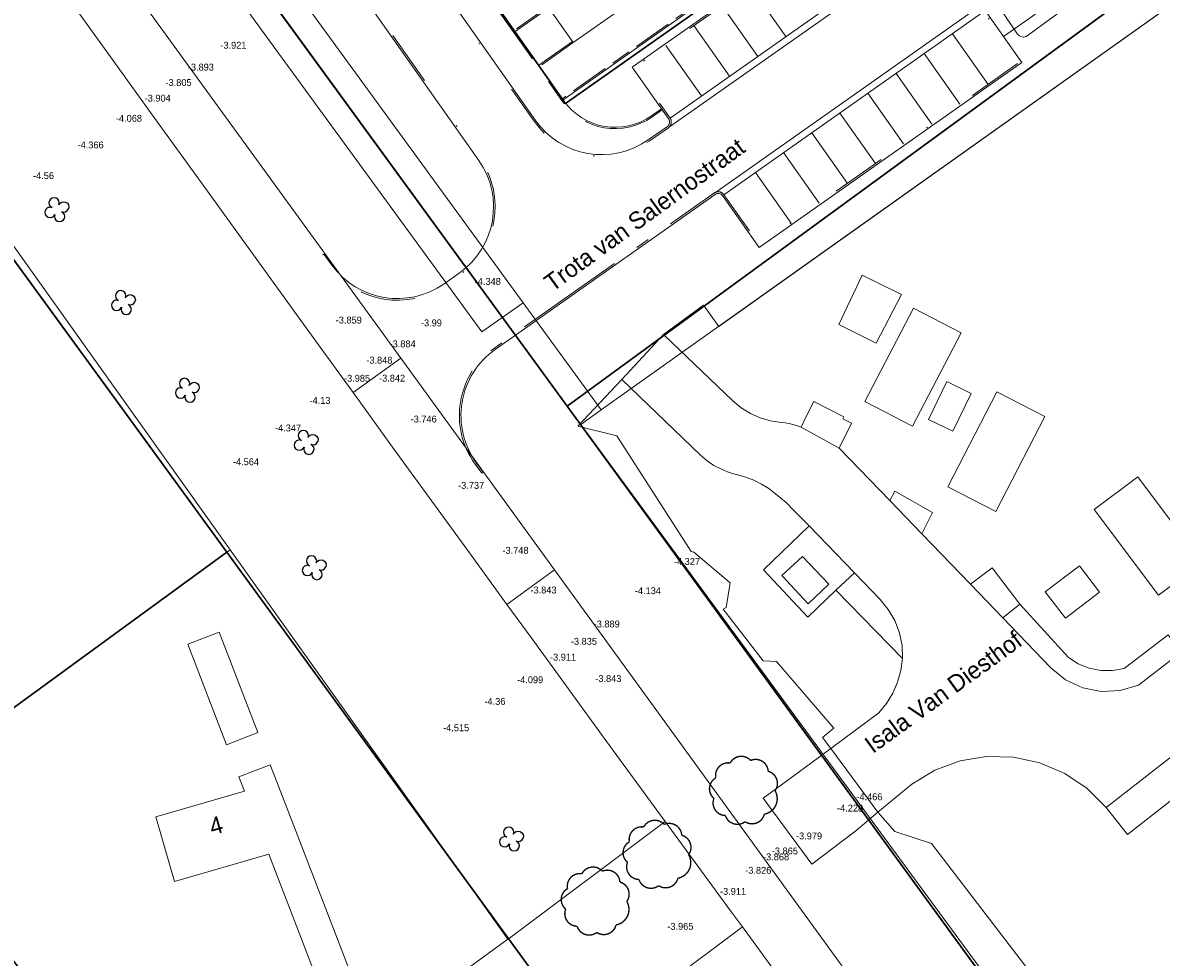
# Model space of a CAD drawing. Header units: metres. Extents: x 150385 to 171486, y 478588 to 485023.
# Tile 122 of 256: x 151078 to 151160, y 483780 to 483848. Entities that reach past the tile are written whole.
import ezdxf
from ezdxf.enums import TextEntityAlignment as Align
from ezdxf.lldxf.tags import DXFTag

# ---------------------------------------------------------------- set-up
doc = ezdxf.new("R2010")
doc.units = ezdxf.units.M
for name, pattern in [('KAD', [12, 5, -1, 2, -1, 2, -1]), ('VH-GELEIDEBAND', [6, 2, -2, 0, -2]), ('VH-OPSLUITBAND_100X200', [16, 8, -2, 4, -2]), ('VH-OPSLUITBAND_120X250', [26, 16, -4, 2, -4]), ('VH-OPSLUITBAND_60X200', [12, 6, -2, 2, -2])]:
    doc.linetypes.add(name, pattern=pattern)
for name, color, linetype, lineweight, true_color in [('B-WE-KG-GRENS_PERCEEL-GV', 150, 'KG-PERCEEL', 30, 0x007fff), ('N-WA-GW-TALUDARCERING_KORT-G', 7, 'Continuous', 15, 0x898989), ('N-WE-GW-GRONDWERKLIJN-G', 7, 'Continuous', 30, 0x4d4d4d), ('X-XX-AL-PROEFSLEUF', 20, 'Continuous', 18, 0xff3f00)]:
    doc.layers.add(name, color=color, linetype=linetype, lineweight=lineweight, true_color=true_color)
doc.layers.add('Bomen_GP_PV', color=7, linetype='Continuous')
for name, color, linetype, lineweight in [('H5H2008', 7, 'Continuous', 0), ('H5H2043', 7, 'Continuous', 0), ('N-PV-OG-KADASTRAAL_BEBOUWING-G', 7, 'Continuous', 35), ('N-WE-VH-KANTOPSLUITING_ACHTERKANTBAND TERRAS-G', 7, 'Continuous', 5), ('N-WE-VH-KANTOPSLUITING_ACHTERKANTBAND-G', 7, 'Continuous', 5), ('N-WE-VH-KANTOPSLUITING_GELEIDEBAND-ANTRACIET_40_120X250-G', 7, 'VH-GELEIDEBAND', 35), ('N-WE-VH-KANTOPSLUITING_OPSLUITBAND-ANTRACIET_100X200-G', 7, 'VH-OPSLUITBAND_100X200', 35), ('N-WE-VH-KANTOPSLUITING_OPSLUITBAND-ANTRACIET_120X250-G', 7, 'VH-OPSLUITBAND_120X250', 35), ('N-WE-VH-KANTOPSLUITING_OPSLUITBAND_60X200-G', 7, 'VH-OPSLUITBAND_60X200', 35), ('N-WE-VH-MATERIAALGRENS-G', 7, 'Continuous', 9), ('N-XX-KG-GRENS_PERCEEL-G', 252, 'KAD', 15), ('TOP-L-topo objecten vlak', 7, 'Continuous', 0), ('TOP-T-topo huisnummering naamgeving', 7, 'Continuous', 0)]:
    doc.layers.add(name, color=color, linetype=linetype, lineweight=lineweight)
doc.styles.get("Standard").update_dxf_attribs({"font": 'NLCS-ISO.ttf'})
doc.styles.add('Style-INTL_ISO', font='INTL_ISO.shx')
doc.styles.add('Styledgn000', font='dgn000.shx')
tags = doc.linetypes.add('KG-PERCEEL', pattern='A,5.5,-2,["P",Standard,S=1.8,R=0,X=-0.5,Y=-0.9],-2,5.5,-2,[5,NLCS.shx,S=0.75,R=0,X=0,Y=0],-2', length=19).pattern_tags.tags
tags[6] = DXFTag(74, 10)

# ---------------------------------------------------------------- blocks, each defined once
blk = doc.blocks.new('SGR-BOOM_GBKN')
for centre, start, end in [((-0.1, 0.246), 337.1244, 157.1244), ((-0.246, -0.1), 67.1244, 157.1244), ((-0.1, 0.246), 157.1244, 247.1244), ((0.246, 0.1), 247.1244, 337.1244), ((-0.246, -0.1), 157.1244, 337.1244), ((0.1, -0.246), 157.1244, 337.1244), ((0.1, -0.246), 337.1244, 67.1244)]:
    blk.add_arc(centre, 0.188, start, end)
at = {"extrusion": (0, 0, -1)}
blk.add_arc((-0.246, 0.1), 0.188, 22.8756, 202.8756, dxfattribs=at)

msp = doc.modelspace()

# ---------------------------------------------------------------- linework, layer by layer
at = {"layer": 'B-WE-KG-GRENS_PERCEEL-GV', "flags": 128}
for points in [[(151023.58, 483949.937), (151031.081, 483939.394), (151070.93, 483883.39), (151117.106, 483820.038), (151176.209, 483863.284), (151187.951, 483871.876), (151235.828, 483802.847), (151484.738, 483978.189), (151467.811, 484002.217), (151466.421, 484004.119), (151464.967, 484005.971), (151463.449, 484007.772), (151461.871, 484009.52), (151460.232, 484011.212), (151458.537, 484012.847), (151456.786, 484014.422), (151454.982, 484015.936), (151453.126, 484017.387), (151451.222, 484018.773), (151449.271, 484020.092), (151447.276, 484021.343), (151445.239, 484022.525), (151443.162, 484023.636), (151472.167, 484107.165), (151472.536, 484108.289), (151472.867, 484109.425), (151473.159, 484110.571), (151473.413, 484111.727), (151473.627, 484112.89), (151473.802, 484114.06), (151473.937, 484115.236), (151474.032, 484116.415), (151474.088, 484117.597), (151474.103, 484118.78), (151474.079, 484119.963), (151474.014, 484121.144), (151473.91, 484122.323), (151473.766, 484123.497), (151473.582, 484124.666), (151473.359, 484125.828), (151473.096, 484126.981), (151472.795, 484128.125), (151472.456, 484129.259), (151472.078, 484130.38), (151476.375, 484131.477), (151508.707, 484224.586), (151505.566, 484229.043), (151433.516, 484180.38), (151428.274, 484188.181), (151422.821, 484196.282), (151417.361, 484204.379), (151411.896, 484212.471), (151410.351, 484214.754), (151394.477, 484203.885), (151313.658, 484148.55), (151216.966, 484082.346), (151144.402, 484032.662), (151120.273, 484016.141)], [(151023.58, 483949.937), (151070.93, 483883.39), (151117.106, 483820.038), (151187.951, 483871.876), (151235.828, 483802.847), (151484.738, 483978.189), (151467.811, 484002.217), (151466.421, 484004.119), (151464.967, 484005.971), (151463.449, 484007.772), (151461.871, 484009.52), (151460.232, 484011.212), (151458.537, 484012.847), (151456.786, 484014.422), (151454.982, 484015.936), (151453.126, 484017.387), (151451.222, 484018.773), (151449.271, 484020.092), (151447.276, 484021.343), (151445.239, 484022.525), (151443.162, 484023.636), (151472.167, 484107.165), (151472.536, 484108.289), (151472.867, 484109.425), (151473.159, 484110.571), (151473.413, 484111.727), (151473.627, 484112.89), (151473.802, 484114.06), (151473.937, 484115.236), (151474.032, 484116.415), (151474.088, 484117.597), (151474.103, 484118.78), (151474.079, 484119.963), (151474.014, 484121.144), (151473.91, 484122.323), (151473.766, 484123.497), (151473.582, 484124.666), (151473.359, 484125.828), (151473.096, 484126.981), (151472.795, 484128.125), (151472.456, 484129.259), (151472.078, 484130.38), (151476.375, 484131.477), (151508.707, 484224.586), (151505.566, 484229.043), (151433.516, 484180.38), (151428.274, 484188.181), (151422.821, 484196.282), (151417.361, 484204.379), (151411.896, 484212.471), (151410.351, 484214.754), (151394.477, 484203.885), (151313.658, 484148.55), (151216.966, 484082.346), (151120.273, 484016.141)], [(151023.58, 483949.937), (151031.081, 483939.394), (151070.93, 483883.39), (151117.106, 483820.038), (151176.209, 483863.284), (151187.951, 483871.876), (151235.828, 483802.847), (151484.738, 483978.189), (151467.811, 484002.217), (151466.421, 484004.119), (151464.967, 484005.971), (151463.449, 484007.772), (151461.871, 484009.52), (151460.232, 484011.212), (151458.537, 484012.847), (151456.786, 484014.422), (151454.982, 484015.936), (151453.126, 484017.387), (151451.222, 484018.773), (151449.271, 484020.092), (151447.276, 484021.343), (151445.239, 484022.525), (151443.162, 484023.636), (151472.167, 484107.165), (151472.536, 484108.289), (151472.867, 484109.425), (151473.159, 484110.571), (151473.413, 484111.727), (151473.627, 484112.89), (151473.802, 484114.06), (151473.937, 484115.236), (151474.032, 484116.415), (151474.088, 484117.597), (151474.103, 484118.78), (151474.079, 484119.963), (151474.014, 484121.144), (151473.91, 484122.323), (151473.766, 484123.497), (151473.582, 484124.666), (151473.359, 484125.828), (151473.096, 484126.981), (151472.795, 484128.125), (151472.456, 484129.259), (151472.078, 484130.38), (151476.375, 484131.477), (151508.707, 484224.586), (151505.566, 484229.043), (151433.516, 484180.38), (151428.274, 484188.181), (151422.821, 484196.282), (151417.361, 484204.379), (151411.896, 484212.471), (151410.351, 484214.754), (151394.477, 484203.885), (151313.658, 484148.55), (151216.966, 484082.346), (151144.402, 484032.662), (151120.273, 484016.141)], [(151023.58, 483949.937), (151031.081, 483939.394), (151070.93, 483883.39), (151117.106, 483820.038), (151176.209, 483863.284), (151187.951, 483871.876), (151235.828, 483802.847), (151484.738, 483978.189), (151467.811, 484002.217), (151466.421, 484004.119), (151464.967, 484005.971), (151463.449, 484007.772), (151461.871, 484009.52), (151460.232, 484011.212), (151458.537, 484012.847), (151456.786, 484014.422), (151454.982, 484015.936), (151453.126, 484017.387), (151451.222, 484018.773), (151449.271, 484020.092), (151447.276, 484021.343), (151445.239, 484022.525), (151443.162, 484023.636), (151472.167, 484107.165), (151472.536, 484108.289), (151472.867, 484109.425), (151473.159, 484110.571), (151473.413, 484111.727), (151473.627, 484112.89), (151473.802, 484114.06), (151473.937, 484115.236), (151474.032, 484116.415), (151474.088, 484117.597), (151474.103, 484118.78), (151474.079, 484119.963), (151474.014, 484121.144), (151473.91, 484122.323), (151473.766, 484123.497), (151473.582, 484124.666), (151473.359, 484125.828), (151473.096, 484126.981), (151472.795, 484128.125), (151472.456, 484129.259), (151472.078, 484130.38), (151476.375, 484131.477), (151508.707, 484224.586), (151505.566, 484229.043), (151433.516, 484180.38), (151428.274, 484188.181), (151422.821, 484196.282), (151417.361, 484204.379), (151411.896, 484212.471), (151410.351, 484214.754), (151394.477, 484203.885), (151313.658, 484148.55), (151216.966, 484082.346), (151144.402, 484032.662), (151120.273, 484016.141)], [(151023.58, 483949.937), (151070.93, 483883.39), (151117.106, 483820.038), (151187.951, 483871.876), (151235.828, 483802.847), (151484.738, 483978.189), (151467.811, 484002.217), (151466.421, 484004.119), (151464.967, 484005.971), (151463.449, 484007.772), (151461.871, 484009.52), (151460.232, 484011.212), (151458.537, 484012.847), (151456.786, 484014.422), (151454.982, 484015.936), (151453.126, 484017.387), (151451.222, 484018.773), (151449.271, 484020.092), (151447.276, 484021.343), (151445.239, 484022.525), (151443.162, 484023.636), (151472.167, 484107.165), (151472.536, 484108.289), (151472.867, 484109.425), (151473.159, 484110.571), (151473.413, 484111.727), (151473.627, 484112.89), (151473.802, 484114.06), (151473.937, 484115.236), (151474.032, 484116.415), (151474.088, 484117.597), (151474.103, 484118.78), (151474.079, 484119.963), (151474.014, 484121.144), (151473.91, 484122.323), (151473.766, 484123.497), (151473.582, 484124.666), (151473.359, 484125.828), (151473.096, 484126.981), (151472.795, 484128.125), (151472.456, 484129.259), (151472.078, 484130.38), (151476.375, 484131.477), (151508.707, 484224.586), (151505.566, 484229.043), (151433.516, 484180.38), (151428.274, 484188.181), (151422.821, 484196.282), (151417.361, 484204.379), (151411.896, 484212.471), (151410.351, 484214.754), (151394.477, 484203.885), (151313.658, 484148.55), (151216.966, 484082.346), (151120.273, 484016.141)], [(150859.198, 484144.341), (150878.909, 484121.422), (150885.417, 484112.201), (150886.98, 484097.195), (150973.325, 483974.955), (150987.374, 483955.288), (151007.02, 483927.785), (151014.868, 483916.799), (151017.588, 483912.991), (151039.717, 483882.014), (151050.245, 483867.275), (151060.443, 483853.277), (151062.946, 483849.842), (151092.389, 483809.43), (151115.943, 483777.101), (151125.575, 483763.88), (151144.208, 483738.305), (151233.517, 483618.527), (151372.454, 483437.309), (151388.157, 483417.234), (151416.159, 483383.234), (151425.78, 483370.795), (151434.78, 483357.625), (151442.186, 483348.166), (151444.445, 483345.312), (151446.705, 483342.459), (151448.966, 483339.607), (151447.084, 483338.287), (151455.575, 483326.895), (151459.334, 483323.815), (151461.89, 483321.72), (151463.434, 483320.528), (151464.13, 483319.99), (151464.996, 483319.03), (151466.815, 483317.015), (151473.513, 483308.79), (151613.374, 483137.05), (151613.544, 483136.842), (151617.501, 483131.984), (151654.595, 483086.435), (151680.575, 483055.325), (151690.628, 483042.878), (151727.216, 483000), (151758.92, 482962.265), (151770.15, 482948.855), (151775.76, 482941.205), (151779.107, 482935.244), (151787.253, 482917.296), (151789.698, 482919.02), (151790.836, 482919.822), (151817.202, 482938.408), (151809.591, 482945.888), (151798.81, 482956.485), (151777.85, 482980.465), (151674.555, 483103.255), (151577.28, 483221.755), (151522.99, 483289.299), (151499.393, 483318.657), (151490.175, 483330.125), (151483.06, 483340.21), (151474.465, 483351.93), (151471.724, 483355.574), (151469, 483359.195), (151455.3, 483373.86), (151403.355, 483439.89), (151316.71, 483553.08), (151253.25, 483635.98), (151181.745, 483731.94), (151178.105, 483737.24), (151175.95, 483740.595), (151170.035, 483749.705), (151166.849, 483754.255), (151163.595, 483758.9), (151156.35, 483767.235), (151148.38, 483777.13), (151117.106, 483820.038), (151070.93, 483883.39), (151031.081, 483939.394), (151023.58, 483949.937), (150992.325, 483993.865), (150938.913, 484070.038), (150917.97, 484099.905), (150915.815, 484103.45), (150914.635, 484106.345), (150906.828, 484128.262), (150903.285, 484125.604), (150901.336, 484128.374), (150891.624, 484143.257), (150886.574, 484152.215), (150882.145, 484160.701)], [(150859.198, 484144.341), (150878.909, 484121.422), (150885.417, 484112.201), (150886.98, 484097.195), (150973.325, 483974.955), (150987.374, 483955.288), (151007.02, 483927.785), (151014.868, 483916.799), (151017.588, 483912.991), (151039.717, 483882.014), (151050.245, 483867.275), (151060.443, 483853.277), (151062.946, 483849.842), (151092.389, 483809.43), (151115.943, 483777.101), (151125.575, 483763.88), (151144.208, 483738.305), (151233.517, 483618.527), (151372.454, 483437.309), (151388.157, 483417.234), (151416.159, 483383.234), (151425.78, 483370.795), (151434.78, 483357.625), (151442.186, 483348.166), (151444.445, 483345.312), (151446.705, 483342.459), (151448.966, 483339.607), (151447.084, 483338.287), (151455.575, 483326.895), (151459.334, 483323.815), (151461.89, 483321.72), (151463.434, 483320.528), (151464.13, 483319.99), (151464.996, 483319.03), (151466.815, 483317.015), (151473.513, 483308.79), (151613.374, 483137.05), (151613.544, 483136.842), (151617.501, 483131.984), (151654.595, 483086.435), (151680.575, 483055.325), (151690.628, 483042.878), (151727.216, 483000), (151758.92, 482962.265), (151770.15, 482948.855), (151775.76, 482941.205), (151779.107, 482935.244), (151787.253, 482917.296), (151789.698, 482919.02), (151790.836, 482919.822), (151817.202, 482938.408), (151809.591, 482945.888), (151798.81, 482956.485), (151777.85, 482980.465), (151674.555, 483103.255), (151577.28, 483221.755), (151522.99, 483289.299), (151490.175, 483330.125), (151483.06, 483340.21), (151474.465, 483351.93), (151471.724, 483355.574), (151469, 483359.195), (151455.3, 483373.86), (151403.355, 483439.89), (151316.71, 483553.08), (151253.25, 483635.98), (151181.745, 483731.94), (151178.105, 483737.24), (151175.95, 483740.595), (151170.035, 483749.705), (151166.849, 483754.255), (151163.595, 483758.9), (151156.35, 483767.235), (151148.38, 483777.13), (151117.106, 483820.038), (151070.93, 483883.39), (151023.58, 483949.937), (150992.325, 483993.865), (150938.913, 484070.038), (150917.97, 484099.905), (150915.815, 484103.45), (150914.635, 484106.345), (150906.828, 484128.262), (150903.285, 484125.604), (150901.336, 484128.374), (150891.624, 484143.257), (150886.574, 484152.215), (150882.145, 484160.701)], [(150859.198, 484144.341), (150878.909, 484121.422), (150885.417, 484112.201), (150886.98, 484097.195), (150973.325, 483974.955), (150987.374, 483955.288), (151007.02, 483927.785), (151014.868, 483916.799), (151017.588, 483912.991), (151039.717, 483882.014), (151050.245, 483867.275), (151060.443, 483853.277), (151062.946, 483849.842), (151092.389, 483809.43), (151115.943, 483777.101), (151125.575, 483763.88), (151144.208, 483738.305), (151233.519, 483618.544), (151348.405, 483468.655), (151372.441, 483437.296), (151388.162, 483417.245), (151413.316, 483385.062), (151413.876, 483384.348), (151448.964, 483339.606), (151447.084, 483338.287), (151455.575, 483326.895), (151459.334, 483323.815), (151461.89, 483321.72), (151463.434, 483320.528), (151464.13, 483319.99), (151464.996, 483319.03), (151466.815, 483317.015), (151473.513, 483308.79), (151613.374, 483137.05), (151613.544, 483136.842), (151617.501, 483131.984), (151654.595, 483086.435), (151680.575, 483055.325), (151690.628, 483042.878), (151727.216, 483000), (151758.92, 482962.265), (151770.15, 482948.855), (151775.76, 482941.205), (151779.107, 482935.244), (151787.253, 482917.296), (151789.698, 482919.02), (151790.836, 482919.822), (151817.202, 482938.408), (151809.591, 482945.888), (151798.81, 482956.485), (151777.85, 482980.465), (151674.555, 483103.255), (151636.325, 483149.826), (151577.28, 483221.755), (151522.99, 483289.299), (151499.393, 483318.657), (151490.175, 483330.125), (151483.06, 483340.21), (151474.465, 483351.93), (151471.724, 483355.574), (151469, 483359.195), (151455.3, 483373.86), (151403.355, 483439.89), (151316.71, 483553.08), (151253.25, 483635.98), (151181.745, 483731.94), (151178.105, 483737.24), (151175.95, 483740.595), (151170.035, 483749.705), (151166.849, 483754.255), (151163.595, 483758.9), (151156.35, 483767.235), (151148.38, 483777.13), (151117.106, 483820.038), (151070.93, 483883.39), (151031.081, 483939.394), (151023.58, 483949.937), (150992.325, 483993.865), (150938.913, 484070.038), (150917.97, 484099.905), (150915.815, 484103.45), (150914.635, 484106.345), (150906.828, 484128.262), (150903.285, 484125.604), (150901.336, 484128.374), (150891.624, 484143.257), (150886.574, 484152.215), (150882.145, 484160.701)], [(150859.198, 484144.341), (150878.909, 484121.422), (150885.417, 484112.201), (150886.98, 484097.195), (150973.325, 483974.955), (150987.374, 483955.288), (151007.02, 483927.785), (151014.868, 483916.799), (151017.588, 483912.991), (151039.717, 483882.014), (151050.245, 483867.275), (151060.443, 483853.277), (151062.946, 483849.842), (151092.389, 483809.43), (151115.943, 483777.101), (151125.575, 483763.88), (151144.208, 483738.305), (151233.517, 483618.527), (151372.454, 483437.309), (151388.157, 483417.234), (151416.159, 483383.234), (151425.78, 483370.795), (151434.78, 483357.625), (151442.186, 483348.166), (151444.445, 483345.312), (151446.705, 483342.459), (151448.966, 483339.607), (151447.084, 483338.287), (151455.575, 483326.895), (151459.334, 483323.815), (151461.89, 483321.72), (151463.434, 483320.528), (151464.13, 483319.99), (151464.996, 483319.03), (151466.815, 483317.015), (151473.513, 483308.79), (151613.374, 483137.05), (151613.544, 483136.842), (151617.501, 483131.984), (151654.595, 483086.435), (151680.575, 483055.325), (151690.628, 483042.878), (151727.216, 483000), (151758.92, 482962.265), (151770.15, 482948.855), (151775.76, 482941.205), (151779.107, 482935.244), (151787.253, 482917.296), (151789.698, 482919.02), (151790.836, 482919.822), (151817.202, 482938.408), (151809.591, 482945.888), (151798.81, 482956.485), (151777.85, 482980.465), (151674.555, 483103.255), (151577.28, 483221.755), (151522.99, 483289.299), (151499.393, 483318.657), (151490.175, 483330.125), (151483.06, 483340.21), (151474.465, 483351.93), (151471.724, 483355.574), (151469, 483359.195), (151455.3, 483373.86), (151403.355, 483439.89), (151316.71, 483553.08), (151253.25, 483635.98), (151181.745, 483731.94), (151178.105, 483737.24), (151175.95, 483740.595), (151170.035, 483749.705), (151166.849, 483754.255), (151163.595, 483758.9), (151156.35, 483767.235), (151148.38, 483777.13), (151117.106, 483820.038), (151070.93, 483883.39), (151031.081, 483939.394), (151023.58, 483949.937), (150992.325, 483993.865), (150938.913, 484070.038), (150917.97, 484099.905), (150915.815, 484103.45), (150914.635, 484106.345), (150906.828, 484128.262), (150903.285, 484125.604), (150901.336, 484128.374), (150891.624, 484143.257), (150886.574, 484152.215), (150882.145, 484160.701)], [(150859.198, 484144.341), (150878.909, 484121.422), (150885.417, 484112.201), (150886.98, 484097.195), (150973.325, 483974.955), (150987.374, 483955.288), (151007.02, 483927.785), (151014.868, 483916.799), (151017.588, 483912.991), (151039.717, 483882.014), (151050.245, 483867.275), (151060.443, 483853.277), (151062.946, 483849.842), (151092.389, 483809.43), (151115.943, 483777.101), (151125.575, 483763.88), (151144.208, 483738.305), (151233.517, 483618.527), (151372.454, 483437.309), (151388.157, 483417.234), (151416.159, 483383.234), (151425.78, 483370.795), (151434.78, 483357.625), (151442.186, 483348.166), (151444.445, 483345.312), (151446.705, 483342.459), (151448.966, 483339.607), (151447.084, 483338.287), (151455.575, 483326.895), (151459.334, 483323.815), (151461.89, 483321.72), (151463.434, 483320.528), (151464.13, 483319.99), (151464.996, 483319.03), (151466.815, 483317.015), (151473.513, 483308.79), (151613.374, 483137.05), (151613.544, 483136.842), (151617.501, 483131.984), (151654.595, 483086.435), (151680.575, 483055.325), (151690.628, 483042.878), (151727.216, 483000), (151758.92, 482962.265), (151770.15, 482948.855), (151775.76, 482941.205), (151779.107, 482935.244), (151787.253, 482917.296), (151789.698, 482919.02), (151790.836, 482919.822), (151817.202, 482938.408), (151809.591, 482945.888), (151798.81, 482956.485), (151777.85, 482980.465), (151674.555, 483103.255), (151577.28, 483221.755), (151522.99, 483289.299), (151490.175, 483330.125), (151483.06, 483340.21), (151474.465, 483351.93), (151471.724, 483355.574), (151469, 483359.195), (151455.3, 483373.86), (151403.355, 483439.89), (151316.71, 483553.08), (151253.25, 483635.98), (151181.745, 483731.94), (151178.105, 483737.24), (151175.95, 483740.595), (151170.035, 483749.705), (151166.849, 483754.255), (151163.595, 483758.9), (151156.35, 483767.235), (151148.38, 483777.13), (151117.106, 483820.038), (151070.93, 483883.39), (151023.58, 483949.937), (150992.325, 483993.865), (150938.913, 484070.038), (150917.97, 484099.905), (150915.815, 484103.45), (150914.635, 484106.345), (150906.828, 484128.262), (150903.285, 484125.604), (150901.336, 484128.374), (150891.624, 484143.257), (150886.574, 484152.215), (150882.145, 484160.701)], [(151093.19, 483875.828), (151088.052, 483883.116), (151114.336, 483901.635), (151119.471, 483894.345), (151122.582, 483889.929), (151125.686, 483885.519), (151128.798, 483881.104), (151131.911, 483876.687), (151135.022, 483872.273), (151136.655, 483873.426), (151133.137, 483878.419), (151130.064, 483882.779), (151126.91, 483887.254), (151123.838, 483891.613), (151120.685, 483896.086), (151115.109, 483903.999), (151136.197, 483918.862), (151141.538, 483911.806), (151144.799, 483907.501), (151148.061, 483903.203), (151151.318, 483898.895), (151154.584, 483894.595), (151159.75, 483887.261), (151159.46, 483887.055), (151137.883, 483871.68), (151139.765, 483869.014), (151144.899, 483861.727), (151116.985, 483842.055), (151111.847, 483849.341), (151108.741, 483853.757), (151105.632, 483858.168), (151102.52, 483862.582), (151099.41, 483866.998), (151096.297, 483871.41)], [(151093.19, 483875.828), (151088.052, 483883.116), (151114.336, 483901.635), (151119.471, 483894.345), (151122.582, 483889.929), (151125.686, 483885.519), (151128.798, 483881.104), (151131.911, 483876.687), (151135.022, 483872.273), (151136.655, 483873.426), (151133.137, 483878.419), (151130.064, 483882.779), (151126.91, 483887.254), (151123.838, 483891.613), (151120.685, 483896.086), (151115.109, 483903.999), (151136.197, 483918.862), (151141.538, 483911.806), (151144.799, 483907.501), (151148.061, 483903.203), (151151.318, 483898.895), (151154.584, 483894.595), (151159.75, 483887.261), (151137.883, 483871.68), (151139.765, 483869.014), (151144.899, 483861.727), (151116.985, 483842.055), (151111.847, 483849.341), (151108.741, 483853.757), (151105.632, 483858.168), (151102.52, 483862.582), (151099.41, 483866.998), (151096.297, 483871.41)], [(151093.19, 483875.828), (151088.052, 483883.116), (151114.336, 483901.635), (151119.471, 483894.345), (151122.582, 483889.929), (151125.686, 483885.519), (151128.798, 483881.104), (151131.911, 483876.687), (151135.022, 483872.273), (151136.655, 483873.426), (151133.137, 483878.419), (151130.064, 483882.779), (151126.91, 483887.254), (151123.838, 483891.613), (151120.685, 483896.086), (151115.109, 483903.999), (151136.197, 483918.862), (151141.538, 483911.806), (151144.799, 483907.501), (151148.061, 483903.203), (151151.318, 483898.895), (151154.584, 483894.595), (151159.75, 483887.261), (151159.46, 483887.055), (151137.883, 483871.68), (151139.765, 483869.014), (151144.899, 483861.727), (151116.985, 483842.055), (151111.847, 483849.341), (151108.741, 483853.757), (151105.632, 483858.168), (151102.52, 483862.582), (151099.41, 483866.998), (151096.297, 483871.41)], [(151093.19, 483875.828), (151088.052, 483883.116), (151114.336, 483901.635), (151119.471, 483894.345), (151122.582, 483889.929), (151125.686, 483885.519), (151128.798, 483881.104), (151131.911, 483876.687), (151135.022, 483872.273), (151136.655, 483873.426), (151133.137, 483878.419), (151130.064, 483882.779), (151126.91, 483887.254), (151123.838, 483891.613), (151120.685, 483896.086), (151115.109, 483903.999), (151136.197, 483918.862), (151141.538, 483911.806), (151144.799, 483907.501), (151148.061, 483903.203), (151151.318, 483898.895), (151154.584, 483894.595), (151159.75, 483887.261), (151159.46, 483887.055), (151137.883, 483871.68), (151139.765, 483869.014), (151144.899, 483861.727), (151116.985, 483842.055), (151111.847, 483849.341), (151108.741, 483853.757), (151105.632, 483858.168), (151102.52, 483862.582), (151099.41, 483866.998), (151096.297, 483871.41)], [(151093.19, 483875.828), (151088.052, 483883.116), (151114.336, 483901.635), (151119.471, 483894.345), (151122.582, 483889.929), (151125.686, 483885.519), (151128.798, 483881.104), (151131.911, 483876.687), (151135.022, 483872.273), (151136.655, 483873.426), (151133.137, 483878.419), (151130.064, 483882.779), (151126.91, 483887.254), (151123.838, 483891.613), (151120.685, 483896.086), (151115.109, 483903.999), (151136.197, 483918.862), (151141.538, 483911.806), (151144.799, 483907.501), (151148.061, 483903.203), (151151.318, 483898.895), (151154.584, 483894.595), (151159.75, 483887.261), (151137.883, 483871.68), (151139.765, 483869.014), (151144.899, 483861.727), (151116.985, 483842.055), (151111.847, 483849.341), (151108.741, 483853.757), (151105.632, 483858.168), (151102.52, 483862.582), (151099.41, 483866.998), (151096.297, 483871.41)], [(151117.106, 483820.038), (151148.38, 483777.13), (151156.35, 483767.235), (151163.595, 483758.9), (151166.849, 483754.255), (151235.828, 483802.847), (151187.951, 483871.876), (151176.209, 483863.284)], [(151117.106, 483820.038), (151148.38, 483777.13), (151156.35, 483767.235), (151163.595, 483758.9), (151166.849, 483754.255), (151235.828, 483802.847), (151187.951, 483871.876)], [(151117.106, 483820.038), (151148.38, 483777.13), (151156.35, 483767.235), (151163.595, 483758.9), (151166.849, 483754.255), (151235.828, 483802.847), (151187.951, 483871.876), (151176.209, 483863.284)], [(151117.106, 483820.038), (151148.38, 483777.13), (151156.35, 483767.235), (151163.595, 483758.9), (151166.849, 483754.255), (151235.828, 483802.847), (151187.951, 483871.876), (151176.209, 483863.284)], [(151117.106, 483820.038), (151148.38, 483777.13), (151156.35, 483767.235), (151163.595, 483758.9), (151166.849, 483754.255), (151235.828, 483802.847), (151187.951, 483871.876)], [(151111.847, 483849.341), (151116.985, 483842.055), (151144.899, 483861.727), (151139.765, 483869.014)], [(151111.847, 483849.341), (151116.985, 483842.055), (151144.899, 483861.727), (151139.765, 483869.014)], [(151111.847, 483849.341), (151116.985, 483842.055), (151144.899, 483861.727), (151139.765, 483869.014)], [(151111.847, 483849.341), (151116.985, 483842.055), (151144.899, 483861.727), (151139.765, 483869.014)], [(151111.847, 483849.341), (151116.985, 483842.055), (151144.899, 483861.727), (151139.765, 483869.014)], [(151068.142, 483791.764), (151092.389, 483809.43), (151062.946, 483849.842), (151038.704, 483832.17), (151041.911, 483827.768), (151059.309, 483803.888)], [(151068.142, 483791.764), (151092.389, 483809.43), (151062.946, 483849.842), (151038.704, 483832.17), (151041.911, 483827.768), (151059.309, 483803.888)], [(151068.142, 483791.764), (151092.389, 483809.43), (151062.946, 483849.842), (151038.704, 483832.17), (151041.911, 483827.768), (151059.309, 483803.888)], [(151068.142, 483791.764), (151092.389, 483809.43), (151062.946, 483849.842), (151038.704, 483832.17), (151041.911, 483827.768), (151059.309, 483803.888)], [(151068.142, 483791.764), (151092.389, 483809.43), (151062.946, 483849.842), (151038.704, 483832.17), (151041.911, 483827.768), (151059.309, 483803.888)], [(151091.696, 483759.435), (151115.943, 483777.101), (151092.389, 483809.43), (151068.142, 483791.764), (151076.975, 483779.641)], [(151091.696, 483759.435), (151115.943, 483777.101), (151092.389, 483809.43), (151068.142, 483791.764), (151076.975, 483779.641)], [(151091.696, 483759.435), (151115.943, 483777.101), (151092.389, 483809.43), (151068.142, 483791.764), (151076.975, 483779.641)], [(151091.696, 483759.435), (151115.943, 483777.101), (151092.389, 483809.43), (151068.142, 483791.764), (151076.975, 483779.641)], [(151091.696, 483759.435), (151115.943, 483777.101), (151092.389, 483809.43), (151068.142, 483791.764), (151076.975, 483779.641)]]:
    msp.add_lwpolyline(points, close=True, dxfattribs=at)
at = {"layer": 'N-PV-OG-KADASTRAAL_BEBOUWING-G', "color": 7, "lineweight": 5}
msp.add_lwpolyline([(151125.102, 483851.784), (151099.952, 483887.473), (151092.407, 483882.156), (151117.557, 483846.467)], close=True, dxfattribs=at)
at = {"layer": 'N-WA-GW-TALUDARCERING_KORT-G', "color": 7, "lineweight": 5, "flags": 128}
msp.add_lwpolyline([(151148.811, 483846.906), (151159.207, 483854.232)], dxfattribs=at)
at = {"layer": 'N-WE-GW-GRONDWERKLIJN-G', "color": 7, "lineweight": 5, "flags": 128}
msp.add_lwpolyline([(151147.48, 483848.794), (151150.142, 483845.018)], dxfattribs=at)
at = {"layer": 'N-WE-VH-KANTOPSLUITING_ACHTERKANTBAND TERRAS-G', "color": 7, "lineweight": 9, "flags": 128}
for points in [[(151192.74, 483871.78), (151128.128, 483825.849), (151127.014, 483827.382), (151124.12, 483825.256), (151129.146, 483820.429), (151129.752, 483819.933), (151130.418, 483819.521), (151131.133, 483819.201), (151131.884, 483818.978), (151132.657, 483818.857), (151132.943, 483818.827), (151133.226, 483818.781), (151133.506, 483818.719), (151133.782, 483818.642), (151134.098, 483818.532), (151134.528, 483819.394), (151135.033, 483820.389), (151137.217, 483819.277), (151137.146, 483819.117), (151137.766, 483818.806), (151136.874, 483816.991), (151140.556, 483813.184), (151140.909, 483813.881), (151143.638, 483812.312), (151142.867, 483810.769), (151146.41, 483807.101), (151147.973, 483808.299), (151149.99, 483805.656), (151153.518, 483801.79), (151154.24, 483801.328), (151155.034, 483801.008), (151155.875, 483800.841), (151156.731, 483800.832), (151157.575, 483800.982), (151160.78, 483803.424)], [(151161.719, 483802.17), (151158.612, 483799.778), (151157.29, 483799.385), (151155.913, 483799.32), (151154.56, 483799.586), (151153.31, 483800.168), (151152.235, 483801.033), (151148.752, 483804.656), (151146.41, 483807.101), (151142.867, 483810.769), (151140.556, 483813.184), (151136.874, 483816.991), (151134.098, 483818.532), (151133.782, 483818.642), (151133.506, 483818.719), (151133.226, 483818.781), (151132.943, 483818.827), (151132.657, 483818.857), (151131.884, 483818.978), (151131.133, 483819.201), (151130.418, 483819.521), (151129.752, 483819.933), (151129.146, 483820.429), (151124.12, 483825.256), (151121.078, 483821.997), (151126.807, 483816.479), (151127.272, 483816.087), (151127.775, 483815.746), (151128.312, 483815.459), (151128.875, 483815.231), (151129.492, 483815.055), (151130.091, 483814.889), (151130.671, 483814.665), (151131.226, 483814.386), (151131.751, 483814.054), (151132.241, 483813.672), (151133.016, 483813.045), (151133.581, 483812.467), (151134.69, 483811.348), (151137.993, 483807.928), (151139.837, 483805.995), (151140.441, 483805.273), (151140.916, 483804.461), (151141.251, 483803.582), (151141.436, 483802.659), (151141.466, 483801.718), (151141.351, 483800.846), (151141.117, 483799.998), (151140.77, 483799.189), (151140.315, 483798.436), (151139.761, 483797.752), (151136.266, 483795.173), (151139.67, 483790.542), (151142.145, 483792.567), (151143.817, 483793.585), (151145.652, 483794.268), (151147.582, 483794.592), (151149.539, 483794.544), (151151.452, 483794.128), (151153.252, 483793.357), (151154.873, 483792.259), (151156.257, 483790.875), (151164.148, 483797.032)], [(151165.696, 483795.067), (151157.808, 483788.912), (151156.257, 483790.875), (151154.873, 483792.259), (151153.252, 483793.357), (151151.452, 483794.128), (151149.539, 483794.544), (151147.582, 483794.592), (151145.652, 483794.268), (151143.817, 483793.585), (151142.145, 483792.567), (151139.67, 483790.542), (151140.924, 483789.13), (151143.566, 483788.264), (151153.981, 483774.685)]]:
    msp.add_lwpolyline(points, dxfattribs=at)
for points in [[(151121.078, 483821.997), (151117.876, 483818.601), (151120.727, 483817.899), (151126.109, 483809.488), (151126.309, 483809.428), (151128.962, 483807.21), (151128.662, 483805.429), (151128.455, 483805.293), (151131.345, 483801.549), (151132.309, 483801.505), (151136.474, 483796.641), (151135.655, 483795.965), (151136.266, 483795.173), (151139.761, 483797.752), (151140.315, 483798.436), (151140.77, 483799.189), (151141.117, 483799.998), (151141.351, 483800.846), (151141.466, 483801.718), (151136.635, 483806.667), (151134.584, 483804.725), (151131.383, 483808.145), (151134.69, 483811.348), (151133.581, 483812.467), (151133.016, 483813.045), (151132.241, 483813.672), (151131.751, 483814.054), (151131.226, 483814.386), (151130.671, 483814.665), (151130.091, 483814.889), (151129.492, 483815.055), (151128.875, 483815.231), (151128.312, 483815.459), (151127.775, 483815.746), (151127.272, 483816.087), (151126.807, 483816.479)], [(151134.098, 483818.532), (151136.874, 483816.991), (151137.766, 483818.806), (151137.146, 483819.117), (151137.217, 483819.277), (151135.033, 483820.389), (151134.528, 483819.394)], [(151140.909, 483813.881), (151140.556, 483813.184), (151142.867, 483810.769), (151143.638, 483812.312)], [(151134.69, 483811.348), (151131.383, 483808.145), (151134.584, 483804.725), (151136.635, 483806.667), (151137.993, 483807.928)], [(151134.616, 483805.68), (151136.124, 483807.108), (151134.216, 483809.133), (151132.7, 483807.743)], [(151134.616, 483805.68), (151132.7, 483807.743), (151134.216, 483809.133), (151136.124, 483807.108)], [(151146.41, 483807.101), (151148.752, 483804.656), (151149.99, 483805.656), (151147.973, 483808.299)], [(151161.719, 483802.17), (151160.78, 483803.424), (151157.575, 483800.982), (151156.731, 483800.832), (151155.875, 483800.841), (151155.034, 483801.008), (151154.24, 483801.328), (151153.518, 483801.79), (151149.99, 483805.656), (151148.752, 483804.656), (151152.235, 483801.033), (151153.31, 483800.168), (151154.56, 483799.586), (151155.913, 483799.32), (151157.29, 483799.385), (151158.612, 483799.778)], [(151165.696, 483795.067), (151164.148, 483797.032), (151156.257, 483790.875), (151157.808, 483788.912)], [(151136.266, 483795.173), (151133.053, 483792.804), (151131.344, 483791.569), (151134.873, 483786.765), (151138.088, 483789.176), (151139.67, 483790.542)]]:
    msp.add_lwpolyline(points, close=True, dxfattribs=at)
at = {"layer": 'N-WE-VH-KANTOPSLUITING_ACHTERKANTBAND-G', "color": 7, "lineweight": 5}
for p, q in [((151121.823, 483844.685), (151124.485, 483840.908)), ((151127.872, 483835.441), (151127.872, 483835.441))]:
    msp.add_line(p, q, dxfattribs=at)
at = {"layer": 'N-WE-VH-KANTOPSLUITING_ACHTERKANTBAND-G', "color": 7, "lineweight": 5, "flags": 128}
for points in [[(151123.955, 483841.66), (151123.235, 483841.153, -0.414195), (151116.854, 483842.259), (151062.619, 483919.219), (151087.55, 483936.788), (151086.443, 483938.357), (151067.071, 483924.705), (151054.26, 483942.883)], [(151028.366, 483930.104, -0.4157), (151029.768, 483938.322), (151031.753, 483939.721, -0.41421), (151039.946, 483938.301), (151110.691, 483837.914, -0.414191), (151109.272, 483829.721), (151108.166, 483828.942, -0.409966), (151100.022, 483830.291), (151099.435, 483831.098), (151099.349, 483831.038)], [(151059.089, 483919.887), (151114.81, 483840.819, 0.41421), (151123.004, 483839.4), (151124.393, 483840.379)], [(151110.909, 483815.181), (151111.007, 483815.25), (151110.53, 483815.904, -0.419108), (151111.891, 483824.177), (151127.872, 483835.441, -0.414238), (151128.402, 483835.35), (151131.063, 483831.573), (151150.142, 483845.018), (151147.48, 483848.794, -0.414214), (151147.572, 483849.324), (151147.98, 483849.611, 0.414214), (151148.129, 483850.475), (151145.364, 483854.399, 0.414214), (151144.5, 483854.549), (151144.093, 483854.261, -0.414214), (151143.563, 483854.353), (151140.902, 483858.129), (151121.823, 483844.685)], [(151124.393, 483840.379, 0.414214), (151124.485, 483840.908)]]:
    msp.add_lwpolyline(points, format="xyb", dxfattribs=at)
for points in [[(151125.102, 483851.784), (151126.812, 483849.356), (151116.815, 483842.312)], [(151115.777, 483848.993), (151113.325, 483847.265)], [(151117.499, 483846.549), (151115.047, 483844.821)]]:
    msp.add_lwpolyline(points, dxfattribs=at)
at = {"layer": 'N-WE-VH-KANTOPSLUITING_GELEIDEBAND-ANTRACIET_40_120X250-G', "color": 7, "lineweight": 5, "ltscale": 2, "flags": 128}
for points in [[(151028.269, 483930.035, -0.4157), (151029.699, 483938.42), (151031.684, 483939.819, -0.41421), (151040.044, 483938.37), (151110.789, 483837.983, -0.414191), (151109.341, 483829.623), (151108.236, 483828.843, -0.409966), (151099.925, 483830.22), (151099.337, 483831.029)], [(151127.803, 483835.54, -0.414238), (151128.5, 483835.419), (151131.092, 483831.741), (151149.974, 483845.047), (151147.382, 483848.725, -0.414214), (151147.503, 483849.422), (151147.911, 483849.709, 0.414214), (151148.031, 483850.406), (151145.266, 483854.33, 0.414214), (151144.57, 483854.451), (151144.162, 483854.163, -0.414214), (151143.465, 483854.284), (151140.873, 483857.962), (151121.991, 483844.656), (151124.583, 483840.977, -0.414214), (151124.462, 483840.281), (151123.073, 483839.301, -0.41421), (151114.712, 483840.75), (151058.991, 483919.818, -0.414216), (151059.111, 483920.515), (151063.771, 483923.798), (151051.904, 483940.637), (151050.672, 483939.769)]]:
    msp.add_lwpolyline(points, format="xyb", dxfattribs=at)
at = {"layer": 'N-WE-VH-KANTOPSLUITING_OPSLUITBAND-ANTRACIET_100X200-G', "color": 7, "lineweight": 5, "ltscale": 0.35, "flags": 128}
for points in [[(151067.895, 483911.558), (151113.967, 483846.182)], [(151125.02, 483851.727), (151126.673, 483849.381), (151116.758, 483842.393)], [(151115.719, 483849.075), (151113.267, 483847.347)], [(151117.557, 483846.467), (151115.105, 483844.739)]]:
    msp.add_lwpolyline(points, dxfattribs=at)
at = {"layer": 'N-WE-VH-KANTOPSLUITING_OPSLUITBAND-ANTRACIET_120X250-G', "color": 7, "lineweight": 5, "ltscale": 0.5, "flags": 128}
msp.add_lwpolyline([(151110.909, 483815.181), (151110.433, 483815.833, -0.419108), (151111.822, 483824.275), (151127.811, 483835.545)], format="xyb", dxfattribs=at)
at = {"layer": 'N-WE-VH-KANTOPSLUITING_OPSLUITBAND_60X200-G', "color": 7, "lineweight": 5, "flags": 128}
msp.add_lwpolyline([(151124.012, 483841.578), (151123.293, 483841.072, -0.414195), (151116.772, 483842.201), (151062.502, 483919.21), (151087.434, 483936.78), (151086.396, 483938.25), (151067.024, 483924.598), (151054.179, 483942.826)], format="xyb", dxfattribs=at)
at = {"layer": 'N-WE-VH-MATERIAALGRENS-G', "color": 7, "lineweight": 5, "flags": 128}
for points in [[(151144.578, 483854.456), (151124.544, 483840.338)], [(151143.465, 483854.284), (151124.583, 483840.977)], [(151133.002, 483846.911), (151130.41, 483850.589)], [(151147.92, 483849.716), (151127.803, 483835.54)], [(151130.959, 483845.47), (151128.367, 483849.149), (151130.959, 483845.47)], [(151147.382, 483848.725), (151128.5, 483835.419)], [(151126.323, 483847.709), (151128.915, 483844.03)], [(151147.686, 483843.434), (151145.093, 483847.113), (151147.686, 483843.434)], [(151126.872, 483842.59), (151124.279, 483846.269)], [(151145.642, 483841.994), (151143.05, 483845.672), (151145.642, 483841.994)], [(151141.006, 483844.232), (151143.599, 483840.554)], [(151138.963, 483842.792), (151141.555, 483839.114)], [(151136.919, 483841.352), (151139.511, 483837.674)], [(151134.876, 483839.912), (151137.468, 483836.234)], [(151132.832, 483838.472), (151135.424, 483834.794)], [(151130.789, 483837.032), (151133.381, 483833.353)]]:
    msp.add_lwpolyline(points, dxfattribs=at)
msp.add_lwpolyline([(151150.721, 483852.613), (151148.666, 483851.165, 0.414214), (151148.545, 483850.468), (151148.857, 483850.026, -0.414214), (151148.784, 483849.608), (151148.564, 483849.453, 0.410616), (151148.49, 483849.038), (151149.828, 483847.088, 0.423046), (151150.536, 483846.968), (151153.3, 483848.991, 0.409005), (151153.414, 483849.682), (151151.418, 483852.493, 0.414214)], format="xyb", close=True, dxfattribs=at)
at = {"layer": 'N-XX-KG-GRENS_PERCEEL-G', "color": 7, "lineweight": 5, "flags": 128}
msp.add_lwpolyline([(151088.062, 483883.113), (151114.342, 483901.633), (151135.031, 483872.275), (151136.665, 483873.427), (151144.911, 483861.726), (151116.998, 483842.055)], close=True, dxfattribs=at)
at = {"layer": 'TOP-L-topo objecten vlak', "color": 7, "linetype": 'Continuous', "lineweight": 18, "flags": 128}
for points in [[(150914.502, 484111.329), (150911.529, 484110.454), (150913.1, 484105.93), (150913.382, 484104.988), (150913.661, 484104.208), (150914.038, 484103.304), (150914.398, 484102.555), (150914.78, 484101.848), (150915.305, 484100.987), (150915.79, 484100.28), (150985.899, 484000), (150990.8, 483992.99), (151000, 483980.04), (151069.45, 483882.28), (151110.922, 483825.461), (151113.916, 483827.564)], [(151113.916, 483827.564), (151072.41, 483884.5), (151000, 483986.11), (150993.85, 483994.74), (150990.151, 484000), (150920.15, 484099.53), (150919.232, 484100.849), (150918.28, 484102.388), (150917.546, 484103.724), (150916.874, 484105.103), (150916.17, 484106.76), (150914.502, 484111.329)], [(151105.02, 483823.547), (151064.93, 483878.74), (151023.4, 483937.042), (151022.047, 483940.086), (151013.858, 483951.777), (151003.586, 483966.112), (150999.439, 483970.548), (150986.5, 483989.02), (150978.774, 483999.992), (150978.76, 484000.012), (150973.306, 484007.716), (150968.151, 484015.002), (150963.771, 484021.197), (150961.633, 484024.222), (150956.976, 484030.816), (150950.504, 484039.985), (150943.915, 484049.328), (150938.764, 484056.638), (150935.925, 484060.668), (150925.443, 484075.563), (150919.012, 484084.713), (150912.891, 484093.429), (150912.492, 484093.997)], [(151236.003, 483811.526), (151192.74, 483871.78), (151119.59, 483819.78)], [(151077.713, 483854.108), (151079.363, 483851.811), (151083.633, 483845.873), (151087.171, 483840.959), (151090.673, 483836.103), (151094.565, 483830.712), (151097.776, 483826.27), (151100.909, 483821.941), (151101.562, 483821.04)], [(151092.636, 483809.6), (151066.651, 483846.046)], [(151119.59, 483819.78), (151113.916, 483827.564)], [(151101.562, 483821.04), (151105.02, 483823.547)], [(151116.194, 483808.163), (151105.02, 483823.547)], [(151101.562, 483821.04), (151104.554, 483816.911), (151109.826, 483809.647), (151112.718, 483805.645)], [(151119.59, 483819.78), (151118.095, 483818.717), (151154.465, 483769.176), (151157.283, 483768.099)], [(151072.44, 483751.901), (151060.81, 483767.864), (151076.975, 483779.641), (151068.142, 483791.764), (151092.636, 483809.6)], [(151112.806, 483781.311), (151092.636, 483809.6)], [(151116.194, 483808.163), (151112.718, 483805.645)], [(151149.234, 483767.463), (151148.322, 483767.789), (151147.678, 483768.065), (151147.038, 483768.38), (151146.436, 483768.715), (151145.952, 483769.014), (151145.433, 483769.368), (151144.974, 483769.711), (151144.462, 483770.131), (151143.978, 483770.569), (151140.838, 483774.233), (151138.677, 483777.158), (151116.194, 483808.163)], [(151112.718, 483805.645), (151114.494, 483803.227), (151120.001, 483795.667), (151123.903, 483790.318), (151124.229, 483789.872)], [(151094.638, 483796.324), (151091.822, 483803.632), (151089.547, 483802.755), (151092.364, 483795.447), (151094.638, 483796.324)], [(151096.019, 483792.742), (151095.538, 483793.991), (151093.263, 483793.114), (151093.667, 483792.064), (151087.235, 483790.21), (151088.589, 483785.515), (151095.431, 483787.488), (151099.897, 483775.901), (151102.172, 483776.777), (151097.783, 483788.165), (151096.019, 483792.742)], [(151124.229, 483789.872), (151112.823, 483781.323), (151112.806, 483781.311)], [(151129.836, 483782.202), (151129.041, 483783.288), (151124.229, 483789.872)], [(151118.322, 483773.575), (151118.469, 483773.682), (151129.836, 483782.202)], [(151129.836, 483782.202), (151131.973, 483779.281), (151135.955, 483773.848), (151139.455, 483769.077), (151141.412, 483766.413), (151146.424, 483759.597), (151150.699, 483753.793), (151156.194, 483746.345)], [(151112.806, 483781.311), (151072.44, 483751.901)]]:
    msp.add_lwpolyline(points, dxfattribs=at)
for points in [[(151136.853, 483825.988), (151138.545, 483829.576), (151141.402, 483828.173), (151139.56, 483824.618)], [(151136.853, 483825.988), (151139.56, 483824.618), (151141.402, 483828.173), (151138.545, 483829.576)], [(151142.196, 483818.588), (151138.741, 483820.381), (151142.266, 483827.173), (151145.721, 483825.38)], [(151142.196, 483818.588), (151145.721, 483825.38), (151142.266, 483827.173), (151138.741, 483820.381)], [(151143.357, 483819.09), (151144.686, 483821.835), (151146.457, 483820.978), (151145.128, 483818.233)], [(151143.357, 483819.09), (151145.128, 483818.233), (151146.457, 483820.978), (151144.686, 483821.835)], [(151148.325, 483821.097), (151151.818, 483819.298), (151148.259, 483812.389), (151144.766, 483814.188)], [(151148.325, 483821.097), (151144.766, 483814.188), (151148.259, 483812.389), (151151.818, 483819.298)], [(151163.234, 483808.657), (151160.064, 483806.319), (151155.403, 483812.534), (151158.563, 483814.914)], [(151163.234, 483808.657), (151158.563, 483814.914), (151155.403, 483812.534), (151160.064, 483806.319)], [(151154.318, 483808.441), (151155.778, 483806.531), (151153.323, 483804.649), (151151.845, 483806.56)], [(151154.318, 483808.441), (151151.845, 483806.56), (151153.323, 483804.649), (151155.778, 483806.531)]]:
    msp.add_lwpolyline(points, close=True, dxfattribs=at)
at = {"layer": 'X-XX-AL-PROEFSLEUF', "const_width": 0.1, "flags": 128}
for points in [[(151132.212, 483792.102, 0.520567), (151131.714, 483793.515, 0.520567), (151130.439, 483794.304, 0.520567), (151128.951, 483794.118, 0.520567), (151127.909, 483793.04, 0.520567), (151127.774, 483791.547, 0.520567), (151128.605, 483790.299, 0.520567), (151130.035, 483789.849, 0.520567), (151131.431, 483790.395, 0.520567)], [(151125.934, 483787.452, 0.520567), (151125.436, 483788.865, 0.520567), (151124.16, 483789.654, 0.520567), (151122.673, 483789.468, 0.520567), (151121.631, 483788.39, 0.520567), (151121.496, 483786.897, 0.520567), (151122.327, 483785.649, 0.520567), (151123.757, 483785.199, 0.520567), (151125.153, 483785.745, 0.520567)], [(151121.442, 483784.053, 0.520567), (151120.943, 483785.466, 0.520567), (151119.668, 483786.255, 0.520567), (151118.181, 483786.069, 0.520567), (151117.139, 483784.991, 0.520567), (151117.004, 483783.498, 0.520567), (151117.835, 483782.25, 0.520567), (151119.265, 483781.8, 0.520567), (151120.661, 483782.346, 0.520567)]]:
    msp.add_lwpolyline(points, format="xyb", close=True, dxfattribs=at)

# ---------------------------------------------------------------- block references
at = {"layer": 'Bomen_GP_PV', "xscale": 2, "yscale": 2, "zscale": 2}
for p in [(151080.043, 483834.329), (151084.878, 483827.578), (151089.517, 483821.206), (151098.15, 483817.416), (151098.741, 483808.307), (151113.065, 483788.59)]:
    msp.add_blockref('SGR-BOOM_GBKN', p, dxfattribs=at)

# ---------------------------------------------------------------- texts
at = {"layer": 'H5H2008', "color": 7, "char_height": 0.5, "attachment_point": 7, "line_spacing_factor": 0.8, "style": 'Styledgn000'}
for s, insert in [(' -3.859', (151100.113, 483826.049)), (' -3.842', (151103.261, 483821.83)), (' -3.746', (151105.554, 483818.857)), (' -3.737', (151109.004, 483814.037)), (' -3.748', (151112.223, 483809.315)), (' -3.843', (151114.258, 483806.431)), (' -3.843', (151118.968, 483799.996)), (' -4.466', (151137.933, 483791.405)), (' -4.228', (151136.528, 483790.584)), (' -3.979', (151133.548, 483788.558)), (' -3.868', (151131.153, 483787.036)), (' -3.865', (151131.792, 483787.466)), (' -3.826', (151129.861, 483786.061)), (' -3.911', (151128.026, 483784.531)), (' -3.965', (151124.199, 483781.988))]:
    msp.add_mtext(s, dxfattribs=dict(at, insert=insert))
at = {"layer": 'H5H2043', "color": 1, "true_color": 0xff0000, "char_height": 0.5, "attachment_point": 7, "line_spacing_factor": 0.8, "style": 'Styledgn000'}
for s, insert in [('{\\C1; -3.921}', (151091.735, 483846.02)), ('{\\C1; -3.893}', (151089.369, 483844.433)), ('{\\C1; -3.805}', (151087.747, 483843.31)), ('{\\C1; -3.904}', (151086.233, 483842.177)), ('{\\C1; -4.068}', (151084.144, 483840.71)), ('{\\C1; -4.366}', (151081.362, 483838.775)), ('{\\C1; -4.56}', (151078.124, 483836.543)), ('{\\C1; -4.348}', (151110.212, 483828.858)), ('{\\C1; -3.99}', (151106.302, 483825.845)), ('{\\C1; -3.884}', (151104.025, 483824.316)), ('{\\C1; -3.848}', (151102.335, 483823.134)), ('{\\C1; -3.985}', (151100.714, 483821.817)), ('{\\C1; -4.13}', (151098.207, 483820.207)), ('{\\C1; -4.347}', (151095.7, 483818.208)), ('{\\C1; -4.564}', (151092.646, 483815.751)), ('{\\C1; -4.327}', (151124.68, 483808.505)), ('{\\C1; -4.134}', (151121.842, 483806.382)), ('{\\C1; -3.889}', (151118.851, 483803.962)), ('{\\C1; -3.835}', (151117.193, 483802.702)), ('{\\C1; -3.911}', (151115.679, 483801.552)), ('{\\C1; -4.099}', (151113.289, 483799.912)), ('{\\C1; -4.36}', (151110.918, 483798.339)), ('{\\C1; -4.515}', (151107.913, 483796.42))]:
    msp.add_mtext(s, dxfattribs=dict(at, insert=insert))
at = {"layer": 'TOP-T-topo huisnummering naamgeving', "linetype": 'Continuous', "lineweight": 30, "style": 'Style-INTL_ISO'}
msp.add_text('Trota van Salernostraat', height=1.25, rotation=36.05083, dxfattribs=at).set_placement((151122.729, 483833.964), align=Align.MIDDLE_CENTER)
at = {"layer": 'TOP-T-topo huisnummering naamgeving', "lineweight": 30, "style": 'Style-INTL_ISO'}
msp.add_text('4', height=1.25, rotation=16.1, dxfattribs=at).set_placement((151091.333, 483788.849))
at = {"layer": 'TOP-T-topo huisnummering naamgeving', "linetype": 'Continuous', "lineweight": 30, "insert": (151144.434, 483799.255), "char_height": 1.25, "attachment_point": 5, "rotation": 36.05083, "line_spacing_factor": 0.6, "style": 'Style-INTL_ISO'}
msp.add_mtext('Isala Van Diesthof', dxfattribs=at)

doc.saveas('drawing.dxf')
